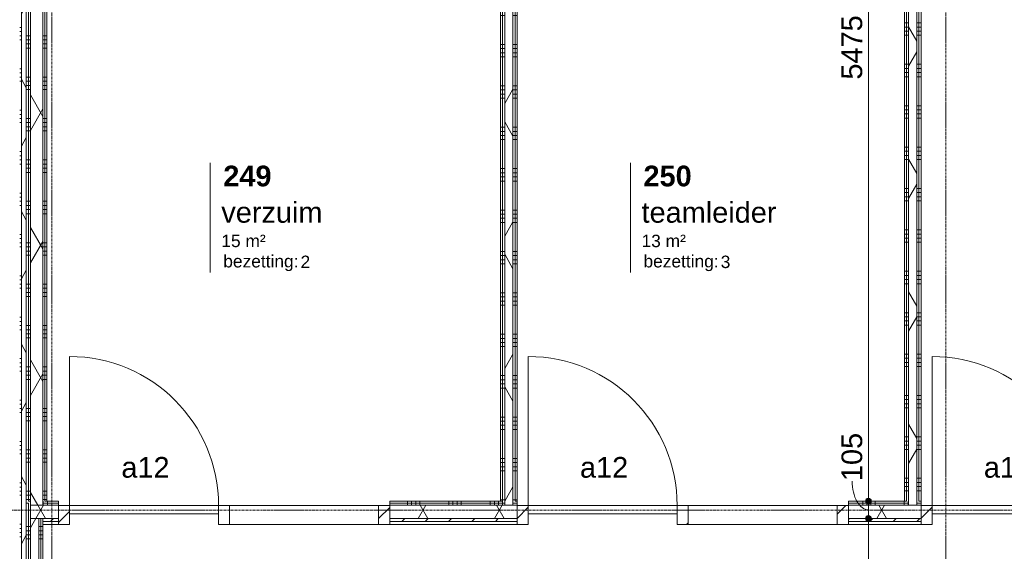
# Model space of a CAD drawing. Header units: millimetres. Extents: x 23523 to 72739, y 19604 to 59318.
# Tile 14 of 44: x 26833 to 32781, y 42952 to 46162. Entities that reach past the tile are written whole.
import ezdxf

# ---------------------------------------------------------------- set-up
doc = ezdxf.new("R2010")
doc.units = ezdxf.units.MM
doc.linetypes.add('stramien', pattern=[22.225, 12.7, -3.175, 3.175, -3.175])
doc.layers.add('00_Algemeen', color=7, linetype='Continuous', lineweight=9, true_color=0x00a600)
for name, color, linetype, lineweight in [('00_Algemeen-50', 7, 'Continuous', 9), ('22_Metselwerk', 7, 'Continuous', 18), ('30_Kozijnen-ramen-deuren', 7, 'Continuous', 9)]:
    doc.layers.add(name, color=color, linetype=linetype, lineweight=lineweight)
doc.styles.add('Arial', font='arial.ttf', dxfattribs={"height": 125})
doc.styles.add('Arial_3', font='arial.ttf', dxfattribs={"height": 1.5})
doc.styles.add('Arial_4', font='arial.ttf', dxfattribs={"height": 75})
doc.styles.add('Arial_B', font='arialbd.ttf', dxfattribs={"height": 125})
doc.dimstyles.new('00_AEE_maatvoering_2_5mm', dxfattribs={"dimscale": 304.8, "dimtxt": 127.532425, "dimasz": 0.459318, "dimexe": 0.246063, "dimexo": 0.0625, "dimgap": 0, "dimtad": 1, "dimdec": 0, "dimzin": 0, "dimdsep": 46, "dimtxsty": 'Arial', "dimblk1": 'DOTSMALL', "dimblk2": 'DOTSMALL', "dimsah": 1, "dimcen": 0.09, "dimdle": 0.246063, "dimazin": 0, "dimtfac": 1, "dimtdec": 4, "dimtix": 1, "dimtmove": 0, "dimatfit": 3, "dimfxl": 0.246063, "dimfxlon": 1, "dimtvp": 1, "dimtolj": 1, "dimtzin": 0, "dimarcsym": 2})
doc.dimstyles.new('00_AEE_maatvoering_2_5mm_1', dxfattribs={"dimscale": 304.8, "dimtxt": 127.532425, "dimasz": 0.459318, "dimexe": 0.246063, "dimexo": 0.0625, "dimgap": 0, "dimtad": 1, "dimdec": 0, "dimzin": 0, "dimdsep": 46, "dimtxsty": 'Arial', "dimblk1": 'DOTSMALL', "dimblk2": 'DOTSMALL', "dimsah": 1, "dimcen": 0.09, "dimdle": 0.246063, "dimazin": 0, "dimtfac": 1, "dimtdec": 4, "dimtix": 1, "dimtmove": 1, "dimatfit": 3, "dimfxl": 0.246063, "dimfxlon": 1, "dimtvp": 1, "dimtolj": 1, "dimtzin": 0, "dimarcsym": 2})
pattern_1 = [(180, (26997.54, 45990), (4e-13, -250), []), (180, (26997.54, 46015), (4e-13, -250), []), (180, (26997.54, 46040), (4e-13, -250), []), (180, (26997.54, 46065), (4e-13, -250), [])]
pattern_2 = [(60, (-5372.46, 0), (-346.4102, 200), []), (120, (-5372.46, 0), (-346.4102, -200), [])]
pattern_3 = [(90, (32425.04, 43150), (-250, -8e-13), []), (90, (32450.04, 43150), (-250, -8e-13), []), (90, (32475.04, 43150), (-250, -8e-13), []), (90, (32500.04, 43150), (-250, -8e-13), [])]
pattern_4 = [(1e-13, (32177.54, 45892.5), (-4e-13, 250), []), (1e-13, (32177.54, 45867.5), (-4e-13, 250), []), (1e-13, (32177.54, 45842.5), (-4e-13, 250), []), (1e-13, (32177.54, 45817.5), (-4e-13, 250), [])]
pattern_5 = [(180, (29837.54, 46187.5), (3e-13, -250), []), (180, (29837.54, 46212.5), (3e-13, -250), []), (180, (29837.54, 46237.5), (3e-13, -250), []), (180, (29837.54, 46262.5), (3e-13, -250), [])]
pattern_6 = [(45, (-38167, -43202.5), (-106.066, 106.066), [])]
pattern_7 = [(45, (-35727, -43202.5), (-106.066, 106.066), [])]
pattern_8 = [(45, (-32956.5, -43202.5), (-106.066, 106.066), [])]
pattern_9 = [(180, (26972.54, 41776.25), (4e-13, -250), []), (180, (26972.54, 41801.25), (4e-13, -250), []), (180, (26972.54, 41826.25), (4e-13, -250), []), (180, (26972.54, 41851.25), (4e-13, -250), [])]

# ---------------------------------------------------------------- blocks, each defined once
blk = doc.blocks.new('32_AEE_VO_FIX_Binnendeuren - D_1800x2300_Deur_zijlicht rechts 900 lariks HPL grijs-8020323-02 tweede verdieping - B')
at = {"layer": '30_Kozijnen-ramen-deuren', "true_color": 0xc0c0c0}
h = blk.add_hatch(dxfattribs=at)
h.set_pattern_fill('FP_58', color=9, style=0, pattern_type=2)
h.set_pattern_definition(pattern_6)
h.paths.add_polyline_path([(1484, -88.5), (1484, 25.5), (1417, 25.5), (1417, -88.5)])
h.paths.add_polyline_path([(-450, -88.5), (-450, 25.5), (-517, 25.5), (-517, -88.5)])
h = blk.add_hatch(dxfattribs=at)
h.set_pattern_fill('FP_58', color=9, style=0, pattern_type=2)
h.set_pattern_definition(pattern_6)
h.paths.add_polyline_path([(517, -88.5), (517, 25.5), (450, 25.5), (450, -88.5)])
at = {"layer": '30_Kozijnen-ramen-deuren'}
for p, q in [((-450, 25.5), (-517, 25.5)), ((450, 25.5), (-450, 25.5)), ((-450, 25.5), (-450, -24.5)), ((-450, -88.5), (-450, 25.5)), ((450, -24.5), (450, 25.5)), ((517, 25.5), (450, 25.5)), ((450, 25.5), (450, -88.5)), ((1417, 25.5), (517, 25.5)), ((517, -88.5), (517, 25.5)), ((1417, 25.5), (1417, -88.5)), ((1484, 25.5), (1417, 25.5)), ((-450, -24.5), (450, -24.5)), ((-517, -88.5), (-450, -88.5)), ((450, -88.5), (517, -88.5)), ((517, -88.5), (1417, -88.5)), ((1417, -88.5), (1484, -88.5))]:
    blk.add_line(p, q, dxfattribs=at)
blk = doc.blocks.new('32_AEE_VO_FIX_Binnendeuren - D_1800x2300_Deur_zijlicht rechts 900 lariks HPL grijs-V16-02 tweede verdieping - B')
at = {"layer": '30_Kozijnen-ramen-deuren', "true_color": 0xc0c0c0}
h = blk.add_hatch(dxfattribs=at)
h.set_pattern_fill('FP_60', color=9, style=0, pattern_type=2)
h.set_pattern_definition(pattern_7)
h.paths.add_polyline_path([(1417, -88.5), (1484, -88.5), (1484, 25.5), (1417, 25.5), (1417, -52.5)])
h.paths.add_polyline_path([(-450, -88.5), (-450, 25.5), (-517, 25.5), (-517, -88.5)])
h = blk.add_hatch(dxfattribs=at)
h.set_pattern_fill('FP_60', color=9, style=0, pattern_type=2)
h.set_pattern_definition(pattern_7)
h.paths.add_polyline_path([(517, -88.5), (517, 25.5), (450, 25.5), (450, -88.5)])
at = {"layer": '30_Kozijnen-ramen-deuren'}
for p, q in [((-450, 25.5), (-517, 25.5)), ((450, 25.5), (-450, 25.5)), ((-450, 25.5), (-450, -24.5)), ((-450, -88.5), (-450, 25.5)), ((450, -24.5), (450, 25.5)), ((517, 25.5), (450, 25.5)), ((450, 25.5), (450, -88.5)), ((1417, 25.5), (517, 25.5)), ((517, -88.5), (517, 25.5)), ((1417, 25.5), (1417, -88.5)), ((1484, 25.5), (1417, 25.5)), ((-450, -24.5), (450, -24.5)), ((-517, -88.5), (-450, -88.5)), ((450, -88.5), (517, -88.5)), ((517, -88.5), (1417, -88.5)), ((1417, -88.5), (1484, -88.5))]:
    blk.add_line(p, q, dxfattribs=at)
blk = doc.blocks.new('32_AEE_VO_FIX_Binnendeuren - D_1800x2300_Deur_zijlicht rechts 900 lariks HPL grijs-V17-02 tweede verdieping - B')
at = {"layer": '30_Kozijnen-ramen-deuren', "true_color": 0xc0c0c0}
h = blk.add_hatch(dxfattribs=at)
h.set_pattern_fill('FP_61', color=9, style=0, pattern_type=2)
h.set_pattern_definition(pattern_8)
h.paths.add_polyline_path([(1484, -88.5), (1484, 25.5), (1417, 25.5), (1417, -88.5)])
h.paths.add_polyline_path([(-450, -88.5), (-450, 25.5), (-517, 25.5), (-517, -88.5), (-474.5, -88.5)])
h = blk.add_hatch(dxfattribs=at)
h.set_pattern_fill('FP_61', color=9, style=0, pattern_type=2)
h.set_pattern_definition(pattern_8)
h.paths.add_polyline_path([(517, -88.5), (517, 25.5), (450, 25.5), (450, -88.5)])
at = {"layer": '30_Kozijnen-ramen-deuren'}
for p, q in [((-450, 25.5), (-517, 25.5)), ((450, 25.5), (-450, 25.5)), ((-450, 25.5), (-450, -24.5)), ((-450, -88.5), (-450, 25.5)), ((450, -24.5), (450, 25.5)), ((517, 25.5), (450, 25.5)), ((450, 25.5), (450, -88.5)), ((1417, 25.5), (517, 25.5)), ((517, -88.5), (517, 25.5)), ((1417, 25.5), (1417, -88.5)), ((1484, 25.5), (1417, 25.5)), ((-450, -24.5), (450, -24.5)), ((-517, -88.5), (-450, -88.5)), ((450, -88.5), (517, -88.5)), ((517, -88.5), (1417, -88.5)), ((1417, -88.5), (1484, -88.5))]:
    blk.add_line(p, q, dxfattribs=at)
blk = doc.blocks.new('30_AEE_VO_draairichting - 30_AEE_VO_draairichting-8193140-02 tweede verdieping - B')
at = {"layer": '30_Kozijnen-ramen-deuren'}
blk.add_line((-450, 900), (-450, 0), dxfattribs=at)
blk.add_arc((-450, 0), 900, 360, 90, dxfattribs=at)
blk = doc.blocks.new('00_AEE_tag_ruimte_groot_2192_zonder PVE - Naam nummer oppervlak bezettingsgraad-5019603-02 tweede verdieping - B')
at = {"layer": '00_Algemeen', "color": 7}
for p, q in [((-8.06, 7.73), (-8.06, 3.23)), ((-8.06, 3.23), (-8.06, 0.65)), ((-8.06, 0.65), (-8.06, -2.44)), ((-8.06, -2.44), (-8.06, -5.54))]:
    blk.add_line(p, q, dxfattribs=at)
at = {"layer": '00_Algemeen', "color": 8, "true_color": 0x808080, "insert": (-6.49, -3.42), "char_height": 1.5, "width": 10.8228, "attachment_point": 1, "style": 'Arial_3'}
blk.add_mtext('bezetting:', dxfattribs=at)
blk = doc.blocks.new('DIMBLOCK50-02 tweede verdieping - B')
at = {"layer": '00_Algemeen-50', "transparency": 16777216}
h = blk.add_hatch(color=256, dxfattribs=at)
edge = h.paths.add_edge_path()
edge.add_arc((31959.4, 48730), 17.5, 0, 360)
h = blk.add_hatch(color=256, dxfattribs=at)
edge = h.paths.add_edge_path()
edge.add_arc((31959.4, 43255), 17.5, 0, 360)
for p, q in [((31959.4, 48805), (31959.4, 43255)), ((31959.4, 48730), (31884.4, 48730)), ((31959.4, 48730), (32034.4, 48730)), ((31959.4, 43255), (31884.4, 43255)), ((31959.4, 43255), (32034.4, 43255))]:
    blk.add_line(p, q, dxfattribs=at)
for centre in [(31959.4, 48730), (31959.4, 43255)]:
    blk.add_circle(centre, 17.5, dxfattribs=at)
at = {"layer": '00_Algemeen-50', "color": 0, "transparency": 16777216, "insert": (31797.2, 45800.2), "char_height": 125, "width": 461.471, "attachment_point": 1, "rotation": 90, "line_spacing_factor": 0.941778, "style": 'Arial'}
blk.add_mtext('5475', dxfattribs=at)
blk = doc.blocks.new('_DotSmall')
at = {"color": 0, "linetype": 'ByBlock', "const_width": 0.5}
blk.add_lwpolyline([(-0.0625, 0, 1), (0.0625, 0, 1)], format="xyb", close=True, dxfattribs=at)
blk = doc.blocks.new('DIMBLOCK51-02 tweede verdieping - B')
at = {"layer": '00_Algemeen-50', "transparency": 16777216}
h = blk.add_hatch(color=256, dxfattribs=at)
edge = h.paths.add_edge_path()
edge.add_arc((31959.4, 43255), 17.5, 0, 360)
h = blk.add_hatch(color=256, dxfattribs=at)
edge = h.paths.add_edge_path()
edge.add_arc((31959.4, 43150), 17.5, 0, 360)
for p, q in [((31959.4, 43255), (31884.4, 43255)), ((31959.4, 43255), (31959.4, 43150)), ((31959.4, 43255), (32034.4, 43255)), ((31959.4, 43150), (31884.4, 43150)), ((31959.4, 43150), (32034.4, 43150))]:
    blk.add_line(p, q, dxfattribs=at)
for centre in [(31959.4, 43255), (31959.4, 43150)]:
    blk.add_circle(centre, 17.5, dxfattribs=at)
blk.add_ellipse((31959.4, 43375.8), major_axis=(0, 173.3), ratio=0.566242, start_param=1.570796, end_param=3.141593, dxfattribs=at)
at = {"layer": '00_Algemeen-50', "color": 0, "transparency": 16777216, "insert": (31797.2, 43375.8), "char_height": 125, "width": 346.103, "attachment_point": 1, "rotation": 90, "line_spacing_factor": 0.941778, "style": 'Arial'}
blk.add_mtext('105', dxfattribs=at)
blk = doc.blocks.new('DIMBLOCK52-02 tweede verdieping - B')
at = {"layer": '00_Algemeen-50', "transparency": 16777216}
h = blk.add_hatch(color=256, dxfattribs=at)
edge = h.paths.add_edge_path()
edge.add_arc((31959.4, 43150), 17.5, 0, 360)
h = blk.add_hatch(color=256, dxfattribs=at)
edge = h.paths.add_edge_path()
edge.add_arc((31959.4, 40180), 17.5, 0, 360)
for p, q in [((31959.4, 43150), (31884.4, 43150)), ((31959.4, 43150), (31959.4, 40180)), ((31959.4, 43150), (32034.4, 43150)), ((31959.4, 40180), (31884.4, 40180)), ((31959.4, 40180), (32034.4, 40180))]:
    blk.add_line(p, q, dxfattribs=at)
for centre in [(31959.4, 43150), (31959.4, 40180)]:
    blk.add_circle(centre, 17.5, dxfattribs=at)
at = {"layer": '00_Algemeen-50', "color": 0, "transparency": 16777216, "insert": (31797.2, 41472.7), "char_height": 125, "width": 461.471, "attachment_point": 1, "rotation": 90, "line_spacing_factor": 0.941778, "style": 'Arial'}
blk.add_mtext('2970', dxfattribs=at)

msp = doc.modelspace()

# ---------------------------------------------------------------- hatches: boundary and pattern name
at = {"layer": '22_Metselwerk', "lineweight": 9}
h = msp.add_hatch(dxfattribs=at)
h.set_pattern_fill('FP_40', color=256, angle=90, style=0, pattern_type=2)
h.set_pattern_definition(pattern_5)
h.paths.add_polyline_path([(29737.5, 43255), (29750, 43255), (29750, 48920), (29737.5, 48920), (29737.5, 44307.9)])
h = msp.add_hatch(dxfattribs=at)
h.set_pattern_fill('FP_40', color=256, angle=90, style=0, pattern_type=2)
h.set_pattern_definition(pattern_5)
h.paths.add_polyline_path([(29750, 43255), (29762.5, 43255), (29762.5, 48920), (29750, 48920), (29750, 44307.9)])
h = msp.add_hatch(dxfattribs=at)
h.set_pattern_fill('FP_11', color=256, angle=60, style=0, pattern_type=2)
h.set_pattern_definition(pattern_2)
h.paths.add_polyline_path([(29762.5, 43230), (29812.5, 43230), (29812.5, 48920), (29762.5, 48920), (29762.5, 43242.5)])
h = msp.add_hatch(dxfattribs=at)
h.set_pattern_fill('FP_40', color=256, angle=90, style=0, pattern_type=2)
h.set_pattern_definition(pattern_5)
h.paths.add_polyline_path([(29812.5, 43255), (29825, 43255), (29825, 48920), (29812.5, 48920), (29812.5, 44307.9)])
h = msp.add_hatch(dxfattribs=at)
h.set_pattern_fill('FP_40', color=256, angle=90, style=0, pattern_type=2)
h.set_pattern_definition(pattern_5)
h.paths.add_polyline_path([(29825, 43255), (29837.5, 43255), (29837.5, 48920), (29825, 48920), (29825, 44307.9)])
h = msp.add_hatch(dxfattribs=at)
h.set_pattern_fill('FP_137', color=256, angle=90, style=0, pattern_type=2)
h.set_pattern_definition([(180, (26872.54, 44540), (4e-13, -250), []), (180, (26872.54, 44565), (4e-13, -250), []), (180, (26872.54, 44590), (4e-13, -250), []), (180, (26872.54, 44615), (4e-13, -250), [])])
h.paths.add_polyline_path([(26832.5, 42151), (26842.5, 42151), (26842.5, 48730), (26832.5, 48730), (26832.5, 43163.7)])
h = msp.add_hatch(dxfattribs=at)
h.set_pattern_fill('FP_11', color=256, angle=60, style=0, pattern_type=2)
h.set_pattern_definition(pattern_2)
h.paths.add_polyline_path([(26865.5, 40125), (26872.5, 40125), (26872.5, 40150), (26865.5, 40150), (26865.5, 40137.5)])
h.paths.add_polyline_path([(26872.5, 42151), (26872.5, 48730), (26842.5, 48730), (26842.5, 42151)])
h = msp.add_hatch(dxfattribs=at)
h.set_pattern_fill('FP_39', color=256, angle=90, style=0, pattern_type=2)
h.set_pattern_definition(pattern_4)
h.paths.add_polyline_path([(32177.5, 43255), (32190, 43255), (32190, 48730), (32177.5, 48730), (32177.5, 44307.9)])
h = msp.add_hatch(dxfattribs=at)
h.set_pattern_fill('FP_39', color=256, angle=90, style=0, pattern_type=2)
h.set_pattern_definition(pattern_4)
h.paths.add_polyline_path([(32190, 43255), (32202.5, 43255), (32202.5, 48730), (32190, 48730), (32190, 44307.9)])
h = msp.add_hatch(dxfattribs=at)
h.set_pattern_fill('FP_11', color=256, angle=60, style=0, pattern_type=2)
h.set_pattern_definition(pattern_2)
h.paths.add_polyline_path([(32252.5, 43230), (32252.5, 48754.5), (32202.5, 48754.5), (32202.5, 43230)])
h = msp.add_hatch(dxfattribs=at)
h.set_pattern_fill('FP_39', color=256, angle=90, style=0, pattern_type=2)
h.set_pattern_definition(pattern_4)
h.paths.add_polyline_path([(32252.5, 43255), (32265, 43255), (32265, 48730), (32252.5, 48730), (32252.5, 44307.9)])
h = msp.add_hatch(dxfattribs=at)
h.set_pattern_fill('FP_39', color=256, angle=90, style=0, pattern_type=2)
h.set_pattern_definition(pattern_4)
h.paths.add_polyline_path([(32265, 43255), (32277.5, 43255), (32277.5, 48730), (32265, 48730), (32265, 44307.9)])
h = msp.add_hatch(dxfattribs=at)
h.set_pattern_fill('FP_22', color=256, angle=90, style=0, pattern_type=2)
h.set_pattern_definition(pattern_1)
h.paths.add_polyline_path([(26872.5, 43255), (26885, 43255), (26885, 48577.5), (26872.5, 48577.5), (26872.5, 44307.9)])
h = msp.add_hatch(dxfattribs=at)
h.set_pattern_fill('FP_22', color=256, angle=90, style=0, pattern_type=2)
h.set_pattern_definition(pattern_1)
h.paths.add_polyline_path([(26885, 43255), (26897.5, 43255), (26897.5, 48577.5), (26885, 48577.5), (26885, 44307.9)])
h = msp.add_hatch(dxfattribs=at)
h.set_pattern_fill('FP_11', color=256, angle=60, style=0, pattern_type=2)
h.set_pattern_definition(pattern_2)
h.paths.add_polyline_path([(26897.5, 43230), (26972.5, 43230), (26972.5, 48577.5), (26897.5, 48577.5), (26897.5, 43242.5)])
h = msp.add_hatch(dxfattribs=at)
h.set_pattern_fill('FP_22', color=256, angle=90, style=0, pattern_type=2)
h.set_pattern_definition(pattern_1)
h.paths.add_polyline_path([(26972.5, 43255), (26985, 43255), (26985, 48577.5), (26972.5, 48577.5), (26972.5, 44307.9)])
h = msp.add_hatch(dxfattribs=at)
h.set_pattern_fill('FP_22', color=256, angle=90, style=0, pattern_type=2)
h.set_pattern_definition(pattern_1)
h.paths.add_polyline_path([(26985, 43255), (26997.5, 43255), (26997.5, 48577.5), (26985, 48577.5), (26985, 44307.9)])
h = msp.add_hatch(dxfattribs=at)
h.set_pattern_fill('FP_38', color=256, angle=90, style=0, pattern_type=2)
h.set_pattern_definition(pattern_3)
h.paths.add_polyline_path([(37865, 43242.5), (37865, 43255), (37278.5, 43255), (37278.5, 43242.5), (37852.5, 43242.5)])
h.paths.add_polyline_path([(35202.5, 43242.5), (35202.5, 43255), (34278.5, 43255), (34278.5, 43242.5)])
h.paths.add_polyline_path([(35277.5, 43242.5), (35277.5, 43255), (35252.5, 43255), (35252.5, 43242.5)])
h.paths.add_polyline_path([(32202.5, 43242.5), (32202.5, 43255), (31838.5, 43255), (31838.5, 43242.5)])
h.paths.add_polyline_path([(32252.5, 43242.5), (32277.5, 43242.5), (32277.5, 43255), (32252.5, 43255)])
h.paths.add_polyline_path([(29068, 43242.5), (29762.5, 43242.5), (29762.5, 43255), (29068, 43255)])
h.paths.add_polyline_path([(29812.5, 43242.5), (29837.5, 43242.5), (29837.5, 43255), (29812.5, 43255)])
h.paths.add_polyline_path([(26885, 43242.5), (26897.5, 43242.5), (26897.5, 43255), (26872.5, 43255), (26872.5, 43242.5)])
h.paths.add_polyline_path([(26972.5, 43242.5), (27067, 43242.5), (27067, 43255), (26972.5, 43255)])
h = msp.add_hatch(dxfattribs=at)
h.set_pattern_fill('FP_95', color=256, angle=90, style=0, pattern_type=2)
h.set_pattern_definition(pattern_9)
h.paths.add_polyline_path([(26872.5, 42151), (26885, 42151), (26885, 43242.5), (26872.5, 43242.5), (26872.5, 43150)])
h = msp.add_hatch(dxfattribs=at)
h.set_pattern_fill('FP_95', color=256, angle=90, style=0, pattern_type=2)
h.set_pattern_definition(pattern_9)
h.paths.add_polyline_path([(26897.5, 40137.5), (26897.5, 40150), (26885, 40150), (26885, 40137.5)])
h.paths.add_polyline_path([(26897.5, 42151), (26897.5, 43242.5), (26885, 43242.5), (26885, 42151)])
h = msp.add_hatch(dxfattribs=at)
h.set_pattern_fill('FP_11', color=256, angle=60, style=0, pattern_type=2)
h.set_pattern_definition(pattern_2)
h.paths.add_polyline_path([(37777.5, 43150), (37802.5, 43150), (37802.5, 43230), (37278.5, 43230), (37278.5, 43150)])
h.paths.add_polyline_path([(34278.5, 43150), (35277.5, 43150), (35277.5, 43230), (34278.5, 43230)])
h.paths.add_polyline_path([(32277.5, 43150), (32277.5, 43230), (31838.5, 43230), (31838.5, 43150)])
h.paths.add_polyline_path([(29068, 43150), (29837.5, 43150), (29837.5, 43230), (29068, 43230)])
h.paths.add_polyline_path([(26947.5, 43150), (27067, 43150), (27067, 43230), (26897.5, 43230), (26897.5, 43150)])
h = msp.add_hatch(dxfattribs=at)
h.set_pattern_fill('FP_38', color=256, angle=90, style=0, pattern_type=2)
h.set_pattern_definition(pattern_3)
h.paths.add_polyline_path([(37802.5, 43230), (37852.5, 43230), (37852.5, 43242.5), (37278.5, 43242.5), (37278.5, 43230), (37777.5, 43230)])
h.paths.add_polyline_path([(35277.5, 43230), (35277.5, 43242.5), (35252.5, 43242.5), (35252.5, 43230)])
h.paths.add_polyline_path([(35202.5, 43230), (35202.5, 43242.5), (34278.5, 43242.5), (34278.5, 43230)])
h.paths.add_polyline_path([(32252.5, 43230), (32277.5, 43230), (32277.5, 43242.5), (32252.5, 43242.5)])
h.paths.add_polyline_path([(32202.5, 43230), (32202.5, 43242.5), (31838.5, 43242.5), (31838.5, 43230)])
h.paths.add_polyline_path([(29837.5, 43230), (29837.5, 43242.5), (29812.5, 43242.5), (29812.5, 43230)])
h.paths.add_polyline_path([(29762.5, 43230), (29762.5, 43242.5), (29068, 43242.5), (29068, 43230)])
h.paths.add_polyline_path([(26972.5, 43230), (27067, 43230), (27067, 43242.5), (26972.5, 43242.5)])
h = msp.add_hatch(dxfattribs=at)
h.set_pattern_fill('FP_11', color=256, angle=60, style=0, pattern_type=2)
h.set_pattern_definition(pattern_2)
h.paths.add_polyline_path([(26897.5, 40125), (26947.5, 40125), (26947.5, 40150), (26897.5, 40150), (26897.5, 40137.5)])
h.paths.add_polyline_path([(26947.5, 42151), (26947.5, 43150), (26897.5, 43150), (26897.5, 42151)])
h = msp.add_hatch(dxfattribs=at)
h.set_pattern_fill('FP_95', color=256, angle=90, style=0, pattern_type=2)
h.set_pattern_definition(pattern_9)
h.paths.add_polyline_path([(26947.5, 40075), (26960, 40075), (26960, 40150), (26947.5, 40150), (26947.5, 40125)])
h.paths.add_polyline_path([(26947.5, 42151), (26960, 42151), (26960, 43150), (26947.5, 43150)])
h = msp.add_hatch(dxfattribs=at)
h.set_pattern_fill('FP_95', color=256, angle=90, style=0, pattern_type=2)
h.set_pattern_definition(pattern_9)
h.paths.add_polyline_path([(26972.5, 40062.5), (26972.5, 40150), (26960, 40150), (26960, 40062.5)])
h.paths.add_polyline_path([(26972.5, 42151), (26972.5, 43150), (26960, 43150), (26960, 42151)])
at = {"layer": '22_Metselwerk', "lineweight": 9, "true_color": 0xc0c0c0}
h = msp.add_hatch(dxfattribs=at)
h.set_pattern_fill('FP_121', color=9, angle=45, style=0, pattern_type=2)
h.set_pattern_definition([(45, (32375.04, 43114), (-70.7107, 70.7107), [])])
h.paths.add_polyline_path([(35277.5, 43132), (35277.5, 43150), (34278.5, 43150), (34278.5, 43132)])
h.paths.add_polyline_path([(29837.5, 43132), (29837.5, 43150), (29068, 43150), (29068, 43132)])
h.paths.add_polyline_path([(37777.5, 43132), (37777.5, 43150), (37278.5, 43150), (37278.5, 43132)])
h.paths.add_polyline_path([(32277.5, 43132), (32277.5, 43150), (31838.5, 43150), (31838.5, 43132)])
h.paths.add_polyline_path([(27067, 43132), (27067, 43150), (26972.5, 43150), (26972.5, 43132)])
at = {"layer": '22_Metselwerk', "lineweight": 9}
h = msp.add_hatch(dxfattribs=at)
h.set_pattern_fill('FP_120', color=256, style=0, pattern_type=2)
h.set_pattern_definition([(0, (32375.044, 43114), (0, 25), [])])
h.paths.add_polyline_path([(31838.5, 43114), (32277.5, 43114), (32277.5, 43132), (31838.5, 43132)])
h.paths.add_polyline_path([(37777.5, 43114), (37777.5, 43132), (37278.5, 43132), (37278.5, 43114)])
h.paths.add_polyline_path([(26972.5, 43114), (27067, 43114), (27067, 43132), (26972.5, 43132)])
h.paths.add_polyline_path([(29837.5, 43114), (29837.5, 43132), (29068, 43132), (29068, 43114)])
h.paths.add_polyline_path([(35277.5, 43114), (35277.5, 43132), (34278.5, 43132), (34278.5, 43114)])

# ---------------------------------------------------------------- linework, layer by layer
at = {"layer": '00_Algemeen', "color": 150, "linetype": 'stramien', "true_color": 0x0080ff}
for p, q in [((27027.5, 20667.9), (27027.5, 59018.3)), ((32427.5, 20667.9), (32427.5, 59018.3)), ((72439, 43200), (23823.4, 43200))]:
    msp.add_line(p, q, dxfattribs=at)
at = {"layer": '22_Metselwerk', "lineweight": 9}
for p, q in [((29737.5, 48920), (29737.5, 43255)), ((29750, 43255), (29750, 48920)), ((29825, 43255), (29825, 48920)), ((29837.5, 43242.5), (29837.5, 48920)), ((26842.5, 42151), (26842.5, 48730)), ((26872.5, 48730), (26872.5, 42151)), ((26885, 43255), (26885, 48730)), ((32177.5, 48730), (32177.5, 43255)), ((32190, 48730), (32190, 43255)), ((32265, 48730), (32265, 43255)), ((32277.5, 43242.5), (32277.5, 48730)), ((26985, 43255), (26985, 48577.5)), ((26997.5, 43255), (26997.5, 48577.5)), ((26885, 43255), (26897.5, 43255)), ((27067, 43255), (26985, 43255)), ((27067, 43242.5), (27067, 43255)), ((29750, 43255), (29068, 43255)), ((29068, 43255), (29068, 43242.5)), ((29825, 43255), (29837.5, 43255)), ((32190, 43255), (31838.5, 43255)), ((31838.5, 43255), (31838.5, 43242.5)), ((32265, 43255), (32277.5, 43255)), ((26872.5, 43242.5), (26885, 43242.5)), ((26885, 42151), (26885, 43242.5)), ((26897.5, 43230), (27067, 43230)), ((26972.5, 43230), (26972.5, 43242.5)), ((29068, 43230), (29837.5, 43230)), ((29762.5, 43230), (29762.5, 43242.5)), ((29812.5, 43230), (29812.5, 43242.5)), ((31838.5, 43230), (32277.5, 43230)), ((32202.5, 43230), (32202.5, 43242.5)), ((32252.5, 43230), (32252.5, 43242.5)), ((26947.5, 43150), (26897.5, 43150)), ((26960, 42151), (26960, 43150)), ((26972.5, 43150), (27067, 43150)), ((27067, 43132), (26972.5, 43132)), ((29068, 43150), (29837.5, 43150)), ((29837.5, 43132), (29068, 43132)), ((31838.5, 43150), (32277.5, 43150)), ((32277.5, 43132), (31838.5, 43132)), ((26972.5, 42151), (26972.5, 43114))]:
    msp.add_line(p, q, dxfattribs=at)
at = {"layer": '22_Metselwerk'}
for p, q in [((29762.5, 43242.5), (29762.5, 48920)), ((29812.5, 43242.5), (29812.5, 48920)), ((32202.5, 48754.5), (32202.5, 43242.5)), ((32252.5, 48754.5), (32252.5, 43242.5)), ((26897.5, 42151), (26897.5, 48577.5)), ((26972.5, 43242.5), (26972.5, 48577.5)), ((26972.5, 43242.5), (27067, 43242.5)), ((27067, 43114), (27067, 43242.5)), ((29068, 43242.5), (29068, 43114)), ((29068, 43242.5), (29762.5, 43242.5)), ((29812.5, 43242.5), (29837.5, 43242.5)), ((29837.5, 43114), (29837.5, 43242.5)), ((31838.5, 43242.5), (31838.5, 43114)), ((31838.5, 43242.5), (32202.5, 43242.5)), ((32252.5, 43242.5), (32277.5, 43242.5)), ((32277.5, 43114), (32277.5, 43242.5)), ((26972.5, 43150), (26947.5, 43150)), ((26947.5, 42151), (26947.5, 43150)), ((26972.5, 43150), (26972.5, 43114)), ((26972.5, 43114), (27067, 43114)), ((29068, 43114), (29837.5, 43114)), ((31838.5, 43114), (32277.5, 43114))]:
    msp.add_line(p, q, dxfattribs=at)

# ---------------------------------------------------------------- block references
at = {"layer": '00_Algemeen', "color": 8, "true_color": 0x808080, "xscale": 49.99999999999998, "yscale": 49.99999999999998, "zscale": 49.99999999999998}
for p in [(28386.9, 44912.1), (30925.4, 44912.1)]:
    msp.add_blockref('00_AEE_tag_ruimte_groot_2192_zonder PVE - Naam nummer oppervlak bezettingsgraad-5019603-02 tweede verdieping - B', p, dxfattribs=at)
at = {"layer": '30_Kozijnen-ramen-deuren'}
for name, p in [('30_AEE_VO_draairichting - 30_AEE_VO_draairichting-8193140-02 tweede verdieping - B', (27584, 43228)), ('30_AEE_VO_draairichting - 30_AEE_VO_draairichting-8193140-02 tweede verdieping - B', (30354.5, 43228)), ('30_AEE_VO_draairichting - 30_AEE_VO_draairichting-8193140-02 tweede verdieping - B', (32794.5, 43228)), ('32_AEE_VO_FIX_Binnendeuren - D_1800x2300_Deur_zijlicht rechts 900 lariks HPL grijs-V17-02 tweede verdieping - B', (27584, 43202.5)), ('32_AEE_VO_FIX_Binnendeuren - D_1800x2300_Deur_zijlicht rechts 900 lariks HPL grijs-V16-02 tweede verdieping - B', (30354.5, 43202.5)), ('32_AEE_VO_FIX_Binnendeuren - D_1800x2300_Deur_zijlicht rechts 900 lariks HPL grijs-8020323-02 tweede verdieping - B', (32794.5, 43202.5))]:
    msp.add_blockref(name, p, dxfattribs=at)

# ---------------------------------------------------------------- texts
at = {"layer": '00_Algemeen', "color": 7, "char_height": 125, "attachment_point": 1}
for s, insert, width, style in [('249', (28062.6, 45280.6), 348.734, 'Arial_B'), ('250', (30601, 45280.6), 348.734, 'Arial_B'), ('verzuim', (28050.6, 45061.1), 737.552, 'Arial'), ('teamleider', (30589.1, 45061.1), 982.067, 'Arial'), ('a12', (27446.8, 43521.5), 348.734, 'Arial'), ('a12', (30217.3, 43521.5), 348.734, 'Arial'), ('a12', (32657.3, 43521.5), 348.734, 'Arial')]:
    msp.add_mtext(s, dxfattribs=dict(at, insert=insert, width=width, style=style))
at = {"layer": '00_Algemeen', "color": 8, "true_color": 0x808080, "char_height": 75, "attachment_point": 1, "style": 'Arial_4'}
for s, insert, width in [('15 m²', (28050.6, 44863.7), 332.7), ('13 m²', (30589.1, 44863.7), 332.7), ('2', (28529.2, 44737.4), 72.152), ('3', (31067.6, 44737.4), 72.152)]:
    msp.add_mtext(s, dxfattribs=dict(at, insert=insert, width=width))

# ---------------------------------------------------------------- dimensions: what is measured, and where the dimension line sits
at = {"layer": '00_Algemeen', "color": 7}
for base, p1, p2, override, picture, middle in [((31959.4, 43255), (32034.4, 48730), (32034.4, 43255), {"dimpost": '<>', "dimfxl": 5475.000001}, 'DIMBLOCK50-02 tweede verdieping - B', (31895.9, 45992.5)), ((31959.4, 40180), (32034.4, 43150), (32034.4, 40180), {"dimpost": '<>', "dimfxl": 2969.999999}, 'DIMBLOCK52-02 tweede verdieping - B', (31895.6, 41665))]:
    dim = msp.add_linear_dim(base=base, p1=p1, p2=p2, angle=90, dimstyle='00_AEE_maatvoering_2_5mm', override=override, dxfattribs=at)
    dim.commit()
    dim.dimension.update_dxf_attribs({"geometry": picture, "text_midpoint": middle})
dim = msp.add_linear_dim(base=(31959.4, 43150), p1=(32034.4, 43255), p2=(32034.4, 43150), angle=90, dimstyle='00_AEE_maatvoering_2_5mm_1', override={"dimpost": '<>', "dimfxl": 105}, dxfattribs=at)
dim.commit()
dim.dimension.update_dxf_attribs({"geometry": 'DIMBLOCK51-02 tweede verdieping - B', "text_midpoint": (31880.5, 43548.8), "dimtype": 160, "text_rotation": 90})

doc.saveas('drawing.dxf')
